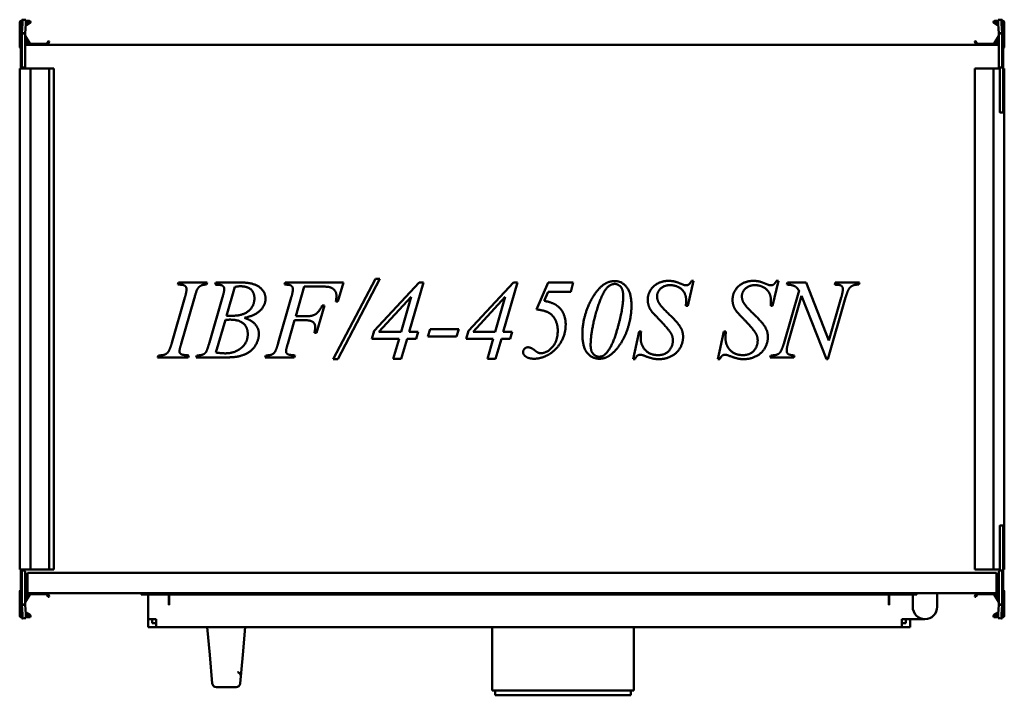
# Model space of a CAD drawing. Header units: millimetres. Extents: x 478 to 1202, y 346 to 842.
import ezdxf

# ---------------------------------------------------------------- set-up
doc = ezdxf.new("R2010")
doc.units = ezdxf.units.MM
doc.header["$LTSCALE"] = 4
doc.layers.add('Widoczne (ISO)', color=7, linetype='Continuous', lineweight=50)

msp = doc.modelspace()

# ---------------------------------------------------------------- linework, layer by layer
at = {"layer": 'Widoczne (ISO)'}
for p, q in [((478.2, 822.46), (478.2, 840.26)), ((479, 828.66), (479, 840.66)), ((479, 840.66), (479.3, 840.66)), ((479.8, 840.66), (479.3, 840.66)), ((479.4, 841.46), (479.8, 841.46)), ((479.8, 832.08), (479.8, 842.16)), ((479.81, 842.24), (480.24, 842.23)), ((480.24, 842.23), (482.73, 842.08)), ((481.42, 842.16), (482.3, 842.16)), ((485.7, 839.59), (482.65, 837.83)), ((482.71, 838.79), (485.3, 840.28)), ((482.8, 841.46), (485.2, 841.46)), ((485.2, 840.66), (482.8, 840.66)), ((1194.3, 839.59), (1197.35, 837.83)), ((1197.29, 838.79), (1194.7, 840.28)), ((1197.2, 841.46), (1194.8, 841.46)), ((1194.8, 840.66), (1197.2, 840.66)), ((1199.76, 842.23), (1197.27, 842.08)), ((1197.7, 842.16), (1198.58, 842.16)), ((1199.76, 842.23), (1200.19, 842.24)), ((1200.2, 842.16), (1200.2, 832.08)), ((1200.6, 841.46), (1200.2, 841.46)), ((1200.7, 840.66), (1200.2, 840.66)), ((1201, 840.66), (1200.7, 840.66)), ((1201, 840.66), (1201, 828.66)), ((1201.8, 822.46), (1201.8, 840.26)), ((480.24, 839.23), (479.81, 832.32)), ((479.81, 832.32), (481.2, 832.23)), ((481.2, 832.23), (482.3, 832.16)), ((482.3, 832.16), (482.73, 839.08)), ((1197.27, 839.08), (1197.7, 832.16)), ((1197.7, 832.16), (1198.8, 832.23)), ((1198.8, 832.23), (1200.19, 832.32)), ((1200.19, 832.32), (1199.76, 839.23)), ((479, 828.16), (479, 828.66)), ((479, 825.1), (479, 828.16)), ((479, 828.16), (479.3, 828.16)), ((479.06, 825.08), (479, 825.1)), ((479.06, 825.04), (479.06, 825.05)), ((479.72, 827.92), (479.8, 828.15)), ((479.8, 832.08), (479.8, 807.86)), ((481.2, 832.08), (479.8, 832.08)), ((482.3, 832.08), (481.2, 832.08)), ((482.3, 807.87), (482.3, 832.08)), ((484.9, 824.26), (482.3, 828.76)), ((482.3, 825.66), (483.4, 825.66)), ((482.33, 830.32), (485.59, 824.66)), ((498.24, 824.66), (499.18, 826.28)), ((499.87, 825.88), (498.93, 824.26)), ((499.45, 826.36), (499.8, 826.16)), ((1180.13, 825.88), (1181.07, 824.26)), ((1180.55, 826.36), (1180.2, 826.16)), ((1181.76, 824.66), (1180.82, 826.28)), ((1197.67, 830.32), (1194.41, 824.66)), ((1195.1, 824.26), (1197.7, 828.76)), ((1197.7, 825.66), (1196.6, 825.66)), ((1198.8, 832.08), (1197.7, 832.08)), ((1197.7, 832.08), (1197.7, 807.87)), ((1200.2, 832.08), (1198.8, 832.08)), ((1200.2, 807.86), (1200.2, 832.08)), ((1200.28, 827.92), (1200.2, 828.15)), ((1201, 828.16), (1200.7, 828.16)), ((1201, 825.1), (1200.94, 825.08)), ((1200.94, 825.05), (1200.94, 825.04)), ((1201, 828.66), (1201, 828.16)), ((1201, 828.16), (1201, 825.1)), ((479, 823.86), (479, 823.76)), ((479, 823.76), (479.07, 823.76)), ((479, 820.76), (479, 823.76)), ((479, 807.66), (479, 820.76)), ((479.06, 807.86), (479.06, 820.66)), ((483.4, 824.06), (482.3, 824.06)), ((482.3, 823.76), (1197.7, 823.76)), ((485.77, 824.56), (498.06, 824.56)), ((1194.23, 824.56), (1181.94, 824.56)), ((1196.6, 824.06), (1197.7, 824.06)), ((1200.29, 824.06), (1200.29, 824.06)), ((1200.29, 823.76), (1200.29, 823.76)), ((1200.93, 823.76), (1201, 823.76)), ((1200.94, 820.66), (1200.94, 807.86)), ((1201, 823.86), (1201, 823.76)), ((1201, 823.76), (1201, 820.76)), ((1201, 820.76), (1201, 807.66)), ((478.2, 806.26), (478.2, 438.26)), ((478.2, 806.26), (479.4, 806.26)), ((479, 807.16), (479, 807.66)), ((479, 807.66), (479.3, 807.66)), ((479, 807.16), (479, 806.26)), ((479, 807.16), (479.3, 807.16)), ((479.8, 807.66), (479.3, 807.66)), ((485.2, 806.26), (479.4, 806.26)), ((479.8, 807.16), (479.8, 807.86)), ((479.8, 807.16), (481.5, 807.16)), ((481.5, 807.17), (481.5, 807.16)), ((481.5, 807.17), (481.6, 807.17)), ((481.5, 806.26), (481.5, 807.16)), ((485.2, 806.26), (486.2, 806.26)), ((497.78, 806.26), (486.2, 806.26)), ((486.2, 806.26), (486.2, 438.26)), ((497.95, 806.26), (497.78, 806.26)), ((499.18, 806.26), (497.95, 806.26)), ((499.18, 806.26), (499.45, 806.26)), ((499.8, 806.26), (499.45, 806.26)), ((499.8, 806.26), (499.9, 806.26)), ((503, 806.26), (499.9, 806.26)), ((499.9, 806.26), (499.9, 438.26)), ((503, 806.26), (503.2, 806.26)), ((503.2, 806.26), (503.2, 438.26)), ((1180.1, 806.26), (1180.2, 806.26)), ((1180.1, 438.26), (1180.1, 806.26)), ((1180.55, 806.26), (1180.2, 806.26)), ((1180.55, 806.26), (1180.82, 806.26)), ((1182.05, 806.26), (1180.82, 806.26)), ((1182.22, 806.26), (1182.05, 806.26)), ((1193.8, 806.26), (1182.22, 806.26)), ((1193.8, 806.26), (1194.8, 806.26)), ((1193.8, 438.26), (1193.8, 806.26)), ((1198.5, 806.26), (1194.8, 806.26)), ((1198.4, 807.17), (1198.5, 807.17)), ((1198.5, 807.16), (1198.5, 807.17)), ((1198.5, 807.16), (1200.2, 807.16)), ((1198.5, 807.16), (1198.5, 775.99)), ((1200.2, 807.86), (1200.2, 807.16)), ((1200.7, 807.66), (1200.2, 807.66)), ((1201, 807.66), (1200.7, 807.66)), ((1201, 807.16), (1200.7, 807.16)), ((1201, 807.66), (1201, 807.16)), ((1201, 775.99), (1201, 807.16)), ((1201, 806.26), (1201.8, 806.26)), ((1201.8, 438.26), (1201.8, 806.26)), ((1198.5, 774.78), (1198.5, 775.99)), ((1198.5, 774.78), (1198.5, 774.38)), ((1201, 775.99), (1201, 774.57)), ((1201, 773.89), (1201, 774.57)), ((1200.6, 773.96), (1198.8, 773.96)), ((708.52, 592.78), (739.57, 651.73)), ((742.99, 651.73), (712.07, 592.78)), ((739.57, 651.73), (742.99, 651.73)), ((594.48, 647.56), (594.97, 649.04)), ((594.97, 649.04), (616, 649.04)), ((616, 649.04), (615.55, 647.56)), ((621.89, 647.56), (622.43, 649.04)), ((622.43, 649.04), (642.2, 649.04)), ((636.31, 645.85), (630.2, 624.68)), ((672.75, 647.56), (673.25, 649.04)), ((673.25, 649.04), (716.12, 649.04)), ((687.36, 646.16), (681.07, 624.28)), ((698.46, 646.16), (687.36, 646.16)), ((716.12, 649.04), (712.07, 635.15)), ((738.72, 613.54), (771.79, 649.04)), ((774.84, 649.04), (764.37, 612.87)), ((771.79, 649.04), (774.84, 649.04)), ((807.96, 613.54), (841.03, 649.04)), ((844.09, 649.04), (833.62, 612.87)), ((841.03, 649.04), (844.09, 649.04)), ((857.93, 629.31), (866.65, 649.04)), ((866.65, 649.04), (885.02, 649.04)), ((885.02, 649.04), (883.14, 642.34)), ((973.41, 650.3), (969.19, 632.05)), ((971.93, 650.3), (973.41, 650.3)), ((1035.74, 650.3), (1031.51, 632.05)), ((1034.25, 650.3), (1035.74, 650.3)), ((1041.94, 647.56), (1042.39, 649.04)), ((1042.39, 649.04), (1056.14, 649.04)), ((1056.14, 649.04), (1072.85, 606.39)), ((1077.17, 647.56), (1077.57, 649.04)), ((1077.57, 649.04), (1095.27, 649.04)), ((1095.27, 649.04), (1094.78, 647.56)), ((590.03, 604.82), (599.6, 638.03)), ((606.43, 637.18), (596.9, 604.01)), ((617.66, 605.05), (627.28, 638.34)), ((668.26, 604.82), (677.79, 637.98)), ((765.86, 638.57), (742.18, 612.87)), ((758.44, 612.87), (765.86, 638.57)), ((835.1, 638.57), (811.42, 612.87)), ((827.69, 612.87), (835.1, 638.57)), ((866.56, 642.34), (863.55, 635.6)), ((883.14, 642.34), (866.56, 642.34)), ((1039.69, 604.06), (1050.92, 643.15)), ((1052.86, 639.2), (1042.97, 604.91)), ((1071.05, 592.78), (1052.86, 639.2)), ((1085.21, 638.16), (1072.18, 592.78)), ((1072.85, 606.39), (1082.02, 638.21)), ((702.1, 632.19), (696.39, 612.19)), ((700.57, 632.19), (702.1, 632.19)), ((712.07, 635.15), (710.54, 635.15)), ((969.19, 632.05), (967.79, 632.05)), ((1031.51, 632.05), (1030.12, 632.05)), ((681.07, 624.28), (688.35, 624.28)), ((629.35, 621.63), (622.43, 597.63)), ((680.26, 621.4), (675.22, 604.01)), ((687.63, 621.4), (680.26, 621.4)), ((696.39, 612.19), (694.77, 612.19)), ((737.01, 607.83), (738.72, 613.54)), ((756.96, 607.83), (737.01, 607.83)), ((742.18, 612.87), (758.44, 612.87)), ((752.69, 593.09), (756.96, 607.83)), ((762.94, 607.83), (758.67, 593.09)), ((769.45, 607.83), (762.94, 607.83)), ((764.37, 612.87), (770.94, 612.87)), ((770.94, 612.87), (769.45, 607.83)), ((778.17, 609.36), (779.83, 614.75)), ((799.2, 609.36), (778.17, 609.36)), ((779.83, 614.75), (800.86, 614.75)), ((800.86, 614.75), (799.2, 609.36)), ((806.25, 607.83), (807.96, 613.54)), ((826.21, 607.83), (806.25, 607.83)), ((811.42, 612.87), (827.69, 612.87)), ((821.94, 593.09), (826.21, 607.83)), ((832.18, 607.83), (827.91, 593.09)), ((838.7, 607.83), (832.18, 607.83)), ((833.62, 612.87), (840.18, 612.87)), ((840.18, 612.87), (838.7, 607.83)), ((928.93, 592.78), (933.46, 613.18)), ((933.46, 613.18), (934.86, 613.18)), ((991.25, 592.78), (995.79, 613.18)), ((995.79, 613.18), (997.18, 613.18)), ((579.56, 594.04), (580.14, 595.52)), ((601.94, 594.04), (579.56, 594.04)), ((602.39, 595.52), (601.94, 594.04)), ((607.96, 594.04), (608.45, 595.52)), ((628.09, 594.04), (607.96, 594.04)), ((658.51, 594.04), (659.05, 595.52)), ((680.03, 594.04), (658.51, 594.04)), ((680.53, 595.52), (680.03, 594.04)), ((1029.67, 594.04), (1030.25, 595.52)), ((1047.19, 594.04), (1029.67, 594.04)), ((1047.6, 595.52), (1047.19, 594.04)), ((712.07, 592.78), (708.52, 592.78)), ((758.67, 593.09), (752.69, 593.09)), ((827.91, 593.09), (821.94, 593.09)), ((930.41, 592.78), (928.93, 592.78)), ((992.73, 592.78), (991.25, 592.78)), ((1072.18, 592.78), (1071.05, 592.78)), ((1198.8, 470.56), (1200.6, 470.56)), ((1201, 469.94), (1201, 470.63)), ((1198.5, 470.13), (1198.5, 469.73)), ((1198.5, 468.53), (1198.5, 469.73)), ((1198.5, 468.53), (1198.5, 437.36)), ((1201, 469.94), (1201, 468.53)), ((1201, 437.36), (1201, 468.53)), ((479.4, 438.26), (478.2, 438.26)), ((479, 438.26), (479, 437.36)), ((479, 436.86), (479, 437.36)), ((479, 437.36), (479.3, 437.36)), ((479, 423.76), (479, 436.86)), ((479, 436.86), (479.3, 436.86)), ((479.06, 423.86), (479.06, 436.66)), ((479.3, 436.86), (479.8, 436.86)), ((479.4, 438.26), (485.2, 438.26)), ((479.8, 436.66), (479.8, 437.36)), ((481.5, 437.36), (479.8, 437.36)), ((479.8, 436.66), (479.8, 412.43)), ((481.5, 437.36), (481.5, 438.26)), ((481.5, 437.36), (481.5, 437.35)), ((481.6, 437.35), (481.5, 437.35)), ((482.3, 412.43), (482.3, 436.65)), ((484, 435.76), (484, 420.76)), ((484, 435.76), (1196, 435.76)), ((486.2, 438.26), (485.2, 438.26)), ((486.2, 438.26), (497.78, 438.26)), ((497.78, 438.26), (497.95, 438.26)), ((497.95, 438.26), (499.18, 438.26)), ((499.45, 438.26), (499.18, 438.26)), ((499.45, 438.26), (499.8, 438.26)), ((499.9, 438.26), (499.8, 438.26)), ((499.9, 438.26), (503, 438.26)), ((503.2, 438.26), (503, 438.26)), ((1180.2, 438.26), (1180.1, 438.26)), ((1180.2, 438.26), (1180.55, 438.26)), ((1180.82, 438.26), (1180.55, 438.26)), ((1180.82, 438.26), (1182.05, 438.26)), ((1182.05, 438.26), (1182.22, 438.26)), ((1182.22, 438.26), (1193.8, 438.26)), ((1194.8, 438.26), (1193.8, 438.26)), ((1194.8, 438.26), (1198.5, 438.26)), ((1196, 420.76), (1196, 435.76)), ((1197.7, 436.65), (1197.7, 412.43)), ((1198.5, 437.35), (1198.4, 437.35)), ((1200.2, 437.36), (1198.5, 437.36)), ((1198.5, 437.35), (1198.5, 437.36)), ((1200.2, 437.36), (1200.2, 436.66)), ((1200.2, 436.86), (1200.7, 436.86)), ((1200.2, 412.43), (1200.2, 436.66)), ((1201, 437.36), (1200.7, 437.36)), ((1201, 436.86), (1200.7, 436.86)), ((1200.94, 436.66), (1200.94, 423.86)), ((1201.8, 438.26), (1201, 438.26)), ((1201, 437.36), (1201, 436.86)), ((1201, 436.86), (1201, 423.76)), ((478.2, 422.06), (478.2, 404.26)), ((479.06, 423.76), (479, 423.76)), ((479, 422.26), (479.07, 422.26)), ((479, 422.26), (479, 420.76)), ((479.07, 420.76), (479, 420.76)), ((479, 420.66), (479, 420.76)), ((479.71, 420.76), (479.71, 420.76)), ((479.71, 420.46), (479.71, 420.46)), ((484, 423.76), (482.3, 423.76)), ((484, 423.06), (482.3, 423.06)), ((482.3, 422.26), (484, 422.26)), ((484, 420.76), (482.3, 420.76)), ((483.4, 420.46), (482.3, 420.46)), ((484.9, 420.26), (482.3, 415.75)), ((482.33, 414.2), (485.59, 419.86)), ((1196, 420.76), (484, 420.76)), ((485.77, 419.96), (498.06, 419.96)), ((498.24, 419.86), (499.18, 418.23)), ((499.87, 418.63), (498.93, 420.26)), ((567.5, 420.76), (567.5, 419.76)), ((567.5, 419.76), (1137.5, 419.76)), ((572.5, 419.76), (572.5, 401.76)), ((587.7, 412.26), (587.7, 419.76)), ((588, 413.76), (588, 419.76)), ((1117, 413.76), (1117, 419.76)), ((1117.3, 419.76), (1117.3, 412.26)), ((1134.5, 419.26), (1134.5, 419.76)), ((1137.5, 420.76), (1137.5, 419.76)), ((1152.5, 420.76), (1152.5, 419.26)), ((1180.13, 418.63), (1181.07, 420.26)), ((1181.76, 419.86), (1180.82, 418.23)), ((1194.23, 419.96), (1181.94, 419.96)), ((1197.67, 414.2), (1194.41, 419.86)), ((1195.1, 420.26), (1197.7, 415.75)), ((1197.7, 423.76), (1196, 423.76)), ((1196, 423.06), (1197.7, 423.06)), ((1196, 422.26), (1197.7, 422.26)), ((1197.7, 420.76), (1196, 420.76)), ((1196.6, 420.46), (1197.7, 420.46)), ((1200.28, 422.26), (1200.28, 422.26)), ((1200.93, 422.26), (1201, 422.26)), ((1201, 420.76), (1200.93, 420.76)), ((1201, 423.76), (1200.94, 423.76)), ((1201, 420.76), (1201, 422.26)), ((1201, 420.66), (1201, 420.76)), ((1201.8, 422.06), (1201.8, 404.26)), ((479, 419.42), (479.06, 419.44)), ((479, 416.36), (479, 419.42)), ((479, 415.86), (479, 416.36)), ((479, 416.36), (479.3, 416.36)), ((479, 403.86), (479, 415.86)), ((479.06, 419.47), (479.06, 419.47)), ((479.72, 416.59), (479.8, 416.37)), ((482.3, 418.86), (483.4, 418.86)), ((499.45, 418.16), (499.8, 418.36)), ((588, 413.76), (588, 412.26)), ((1117, 412.26), (1117, 413.76)), ((1134.5, 410.76), (1134.5, 419.26)), ((1152.5, 419.26), (1152.5, 410.76)), ((1180.55, 418.16), (1180.2, 418.36)), ((1197.7, 418.86), (1196.6, 418.86)), ((1200.28, 416.59), (1200.2, 416.37)), ((1201, 416.36), (1200.7, 416.36)), ((1200.94, 419.47), (1200.94, 419.47)), ((1200.94, 419.44), (1201, 419.42)), ((1201, 419.42), (1201, 416.36)), ((1201, 416.36), (1201, 415.86)), ((1201, 415.86), (1201, 403.86)), ((479.8, 402.36), (479.8, 412.43)), ((479.8, 412.43), (481.2, 412.43)), ((481.2, 412.28), (479.81, 412.2)), ((479.81, 412.2), (480.24, 405.28)), ((481.2, 412.43), (482.3, 412.43)), ((482.3, 412.35), (481.2, 412.28)), ((482.73, 405.44), (482.3, 412.35)), ((485.7, 404.92), (482.65, 406.68)), ((482.71, 405.73), (485.3, 404.23)), ((588, 412.26), (587.7, 412.26)), ((1117.3, 412.26), (1117, 412.26)), ((1194.3, 404.92), (1197.35, 406.68)), ((1197.29, 405.73), (1194.7, 404.23)), ((1197.7, 412.35), (1197.27, 405.44)), ((1197.7, 412.43), (1198.8, 412.43)), ((1198.8, 412.28), (1197.7, 412.35)), ((1198.8, 412.43), (1200.2, 412.43)), ((1200.19, 412.2), (1198.8, 412.28)), ((1199.76, 405.28), (1200.19, 412.2)), ((1200.2, 412.43), (1200.2, 402.36)), ((479, 403.86), (479.3, 403.86)), ((479.3, 403.86), (479.8, 403.86)), ((479.4, 403.06), (479.8, 403.06)), ((480.24, 402.28), (479.81, 402.27)), ((480.24, 402.28), (482.73, 402.44)), ((482.3, 402.36), (481.42, 402.36)), ((485.2, 403.86), (482.8, 403.86)), ((482.8, 403.06), (485.2, 403.06)), ((578.5, 401.76), (572.5, 401.76)), ((572.5, 395.76), (572.5, 401.76)), ((575.5, 401.76), (575.5, 398.76)), ((578.5, 398.76), (575.5, 398.76)), ((578.5, 395.76), (578.5, 401.76)), ((1126.5, 395.76), (1126.5, 401.76)), ((1143.5, 401.76), (1126.5, 401.76)), ((1126.5, 398.76), (1129.5, 398.76)), ((1129.5, 398.76), (1129.5, 401.76)), ((1132.5, 395.76), (1132.5, 401.76)), ((1194.8, 403.86), (1197.2, 403.86)), ((1197.2, 403.06), (1194.8, 403.06)), ((1199.76, 402.28), (1197.27, 402.44)), ((1198.58, 402.36), (1197.7, 402.36)), ((1200.19, 402.27), (1199.76, 402.28)), ((1200.2, 403.86), (1200.7, 403.86)), ((1200.6, 403.06), (1200.2, 403.06)), ((1201, 403.86), (1200.7, 403.86)), ((578.5, 395.76), (572.5, 395.76)), ((578.5, 395.76), (1126.5, 395.76)), ((616, 395.76), (617.84, 375.55)), ((642.16, 375.55), (644, 395.76)), ((825.5, 349.26), (825.5, 395.76)), ((929.5, 349.26), (929.5, 395.76)), ((1126.5, 395.76), (1132.5, 395.76)), ((619.75, 354.49), (617.84, 375.55)), ((642.16, 375.55), (640.25, 354.49)), ((622.74, 351.76), (637.26, 351.76)), ((825.5, 349.26), (929.5, 349.26)), ((827.7, 349.26), (827.7, 345.76)), ((927.3, 349.26), (927.3, 345.76)), ((827.7, 345.76), (927.3, 345.76))]:
    msp.add_line(p, q, dxfattribs=at)
for centre, radius, start, end in [((479.4, 840.26), 1.2, 90, 180), ((485.2, 840.46), 1, 300, 90), ((485.2, 840.46), 0.2, 300, 90), ((1194.8, 840.46), 1, 90, 240), ((1194.8, 840.46), 0.2, 90, 240), ((1200.6, 840.26), 1.2, 0, 90), ((491, 823.82), 12, 160, 174.13746), ((479.3, 828.66), 0.5, 270, 0), ((482.5, 830.42), 0.2, 180, 210), ((483.4, 824.86), 0.8, 270, 90), ((499.35, 826.18), 0.2, 60, 150), ((499.7, 825.98), 0.2, 330, 60), ((1180.3, 825.98), 0.2, 120, 210), ((1180.65, 826.18), 0.2, 30, 120), ((1196.6, 824.86), 0.8, 90, 270), ((1197.5, 830.42), 0.2, 330, 0), ((1200.7, 828.66), 0.5, 180, 270), ((1189, 823.82), 12, 5.86254, 20), ((479.2, 822.46), 1, 180, 258.46304), ((479.2, 823.86), 0.2, 128.82923, 180), ((485.77, 824.76), 1, 210, 270), ((485.77, 824.76), 0.2, 210, 270), ((498.06, 824.76), 0.2, 270, 330), ((498.06, 824.76), 1, 270, 330), ((1181.94, 824.76), 1, 210, 270), ((1181.94, 824.76), 0.2, 210, 270), ((1194.23, 824.76), 0.2, 270, 330), ((1194.23, 824.76), 1, 270, 330), ((1200.8, 823.86), 0.2, 0, 51.14452), ((1200.8, 822.46), 1, 281.53696, 0), ((479.3, 807.66), 0.5, 270, 0), ((481.6, 807.87), 0.7, 359.18146, 0), ((1198.4, 807.87), 0.7, 180, 180.81854), ((1200.7, 807.66), 0.5, 180, 270), ((1200.6, 772.76), 1.2, 70.52878, 90), ((1200.6, 471.76), 1.2, 270, 289.47122), ((479.3, 436.86), 0.5, 0, 90), ((481.6, 436.65), 0.7, 0, 0.81854), ((1198.4, 436.65), 0.7, 179.18146, 180), ((1200.7, 436.86), 0.5, 90, 180), ((479.2, 422.06), 1, 97.86944, 180), ((479.2, 420.66), 0.2, 180, 231.14452), ((483.4, 419.66), 0.8, 270, 90), ((485.77, 419.76), 1, 90, 150), ((485.77, 419.76), 0.2, 90, 150), ((498.06, 419.76), 1, 30, 90), ((498.06, 419.76), 0.2, 30, 90), ((1181.94, 419.76), 1, 90, 150), ((1181.94, 419.76), 0.2, 90, 150), ((1194.23, 419.76), 1, 30, 90), ((1194.23, 419.76), 0.2, 30, 90), ((1196.6, 419.66), 0.8, 90, 270), ((1200.8, 420.66), 0.2, 308.82923, 0), ((1200.8, 422.06), 1, 0, 82.13121), ((491, 420.69), 12, 185.86254, 200), ((479.3, 415.86), 0.5, 0, 90), ((482.5, 414.1), 0.2, 150, 180), ((499.35, 418.33), 0.2, 210, 300), ((499.7, 418.53), 0.2, 300, 30), ((1180.3, 418.53), 0.2, 150, 240), ((1180.65, 418.33), 0.2, 240, 330), ((1197.5, 414.1), 0.2, 0, 30), ((1200.7, 415.86), 0.5, 90, 180), ((1189, 420.69), 12, 340, 354.13746), ((1143.5, 410.76), 9, 180, 0), ((479.4, 404.26), 1.2, 180, 270), ((485.2, 404.06), 1, 270, 60), ((485.2, 404.06), 0.2, 270, 60), ((1194.8, 404.06), 1, 120, 270), ((1194.8, 404.06), 0.2, 120, 270), ((1200.6, 404.26), 1.2, 270, 0), ((622.74, 354.76), 3, 185.19443, 270), ((637.26, 354.76), 3, 270, 354.80557)]:
    msp.add_arc(centre, radius, start, end, dxfattribs=at)
for centre, major_axis, ratio, start_param, end_param in [((480.05, 839.24), (0.19, 2.99), 0.061628, 4.714295, 6.285092), ((482.54, 839.08), (0.19, 2.99), 0.061628, 4.714295, 6.283185), ((1197.46, 839.08), (-0.19, 2.99), 0.061628, 0, 1.56889), ((1199.95, 839.24), (-0.19, 2.99), 0.061628, 6.281279, 7.852075), ((1198.8, 774.38), (0, -0.424), 0.707107, 4.712389, 6.283185), ((1198.8, 470.13), (0, 0.424), 0.707107, 0, 1.570796), ((480.05, 405.28), (0.19, -2.99), 0.061628, 6.281279, 7.852075), ((482.54, 405.43), (0.19, -2.99), 0.061628, 0, 1.56889), ((1197.46, 405.43), (-0.19, -2.99), 0.061628, 4.714295, 6.283185), ((1199.95, 405.28), (-0.19, -2.99), 0.061628, 4.714295, 6.285092)]:
    msp.add_ellipse(centre, major_axis=major_axis, ratio=ratio, start_param=start_param, end_param=end_param, dxfattribs=at)
for points, knots in [([(479.81, 842.24), (479.81, 842.23), (479.8, 842.21), (479.8, 842.19), (479.8, 842.17), (479.8, 842.16)], [0, 0, 0, 0, 0.01249515, 0.01249515, 0.0249903, 0.0249903, 0.0249903, 0.0249903]), ([(482.3, 842.16), (482.3, 842.15), (482.3, 842.15), (482.3, 842.15), (482.3, 842.14), (482.3, 842.14), (482.3, 842.14), (482.3, 842.13), (482.3, 842.13), (482.3, 842.13), (482.3, 842.12), (482.3, 842.12), (482.3, 842.12), (482.3, 842.11), (482.3, 842.11), (482.3, 842.11), (482.3, 842.11), (482.3, 842.1), (482.3, 842.1)], [0, 0, 0, 0, 0.001501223, 0.001501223, 0.001501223, 0.00300249, 0.00300249, 0.00300249, 0.004503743, 0.004503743, 0.004503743, 0.006004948, 0.006004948, 0.006004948, 0.007506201, 0.007506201, 0.007506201, 0.00845921, 0.00845921, 0.00845921, 0.00845921]), ([(1197.7, 842.1), (1197.7, 842.1), (1197.7, 842.11), (1197.7, 842.11), (1197.7, 842.11), (1197.7, 842.11), (1197.7, 842.12), (1197.7, 842.12), (1197.7, 842.12), (1197.7, 842.13), (1197.7, 842.13), (1197.7, 842.13), (1197.7, 842.14), (1197.7, 842.14), (1197.7, 842.14), (1197.7, 842.15), (1197.7, 842.15), (1197.7, 842.15), (1197.7, 842.16)], [0.002049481, 0.002049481, 0.002049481, 0.002049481, 0.00300249, 0.00300249, 0.00300249, 0.004503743, 0.004503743, 0.004503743, 0.006004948, 0.006004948, 0.006004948, 0.007506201, 0.007506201, 0.007506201, 0.009007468, 0.009007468, 0.009007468, 0.010508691, 0.010508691, 0.010508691, 0.010508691]), ([(1200.2, 842.16), (1200.2, 842.17), (1200.2, 842.19), (1200.2, 842.21), (1200.19, 842.23), (1200.19, 842.24)], [0, 0, 0, 0, 0.01249515, 0.01249515, 0.0249903, 0.0249903, 0.0249903, 0.0249903]), ([(479.8, 832.08), (479.8, 832.12), (479.8, 832.16), (479.8, 832.24), (479.81, 832.28), (479.81, 832.32)], [0, 0, 0, 0, 0.01249515, 0.01249515, 0.0249903, 0.0249903, 0.0249903, 0.0249903]), ([(482.3, 832.16), (482.3, 832.16), (482.3, 832.16), (482.3, 832.15), (482.3, 832.15), (482.3, 832.14), (482.3, 832.14), (482.3, 832.14), (482.3, 832.13), (482.3, 832.13), (482.3, 832.12), (482.3, 832.12), (482.3, 832.12), (482.3, 832.11), (482.3, 832.11), (482.3, 832.11), (482.3, 832.1), (482.3, 832.1), (482.3, 832.09), (482.3, 832.09), (482.3, 832.09), (482.3, 832.08)], [0, 0, 0, 0, 0.00150122, 0.00150122, 0.00150122, 0.00300249, 0.00300249, 0.00300249, 0.00450374, 0.00450374, 0.00450374, 0.00600495, 0.00600495, 0.00600495, 0.0075062, 0.0075062, 0.0075062, 0.00900747, 0.00900747, 0.00900747, 0.01050869, 0.01050869, 0.01050869, 0.01050869]), ([(1197.7, 832.08), (1197.7, 832.09), (1197.7, 832.09), (1197.7, 832.09), (1197.7, 832.1), (1197.7, 832.1), (1197.7, 832.11), (1197.7, 832.11), (1197.7, 832.11), (1197.7, 832.12), (1197.7, 832.12), (1197.7, 832.12), (1197.7, 832.13), (1197.7, 832.13), (1197.7, 832.14), (1197.7, 832.14), (1197.7, 832.14), (1197.7, 832.15), (1197.7, 832.15), (1197.7, 832.16), (1197.7, 832.16), (1197.7, 832.16)], [0, 0, 0, 0, 0.00150122, 0.00150122, 0.00150122, 0.00300249, 0.00300249, 0.00300249, 0.00450374, 0.00450374, 0.00450374, 0.00600495, 0.00600495, 0.00600495, 0.0075062, 0.0075062, 0.0075062, 0.00900747, 0.00900747, 0.00900747, 0.01050869, 0.01050869, 0.01050869, 0.01050869]), ([(1200.19, 832.32), (1200.19, 832.28), (1200.2, 832.24), (1200.2, 832.16), (1200.2, 832.12), (1200.2, 832.08)], [0, 0, 0, 0, 0.01249515, 0.01249515, 0.0249903, 0.0249903, 0.0249903, 0.0249903]), ([(479.06, 825.04), (479.06, 825.04), (479.06, 825.04), (479.06, 825.04), (479.06, 825.04), (479.06, 825.04)], [0.00000127, 0.00000127, 0.00000127, 0.00000127, 0.0077936, 0.0077936, 0.01558592, 0.01558592, 0.01558592, 0.01558592]), ([(479.06, 825.04), (479.07, 825.02), (479.07, 824.92), (479.07, 824.54), (479.07, 824.26), (479.07, 823.55), (479.07, 823.13), (479.07, 822.24), (479.07, 821.78), (479.06, 821.31)], [0.0000002, 0.0000002, 0.0000002, 0.0000002, 0.138614, 0.138614, 0.2902546, 0.2902546, 0.4411619, 0.4411619, 0.5810662, 0.5810662, 0.5810662, 0.5810662]), ([(1200.94, 821.31), (1200.93, 821.77), (1200.93, 822.23), (1200.93, 823.12), (1200.93, 823.54), (1200.93, 824.26), (1200.93, 824.54), (1200.93, 824.92), (1200.93, 825.02), (1200.94, 825.04)], [0.0000002, 0.0000002, 0.0000002, 0.0000002, 0.138614, 0.138614, 0.2902546, 0.2902546, 0.4411619, 0.4411619, 0.5810662, 0.5810662, 0.5810662, 0.5810662]), ([(1200.94, 825.04), (1200.94, 825.04), (1200.94, 825.04), (1200.94, 825.04), (1200.94, 825.04), (1200.94, 825.04)], [-0.01558465, -0.01558465, -0.01558465, -0.01558465, -0.00779233, -0.00779233, 0, 0, 0, 0]), ([(479.06, 821.16), (479.06, 821.18), (479.06, 821.21), (479.06, 821.26), (479.06, 821.29), (479.06, 821.31)], [-0.01558465, -0.01558465, -0.01558465, -0.01558465, -0.00779233, -0.00779233, 0, 0, 0, 0]), ([(479.06, 820.66), (479.06, 820.74), (479.06, 820.82), (479.06, 820.99), (479.06, 821.07), (479.06, 821.16)], [0, 0, 0, 0, 0.02497584, 0.02497584, 0.04995141, 0.04995141, 0.04995141, 0.04995141]), ([(1200.94, 821.16), (1200.94, 821.18), (1200.94, 821.21), (1200.94, 821.26), (1200.94, 821.29), (1200.94, 821.31)], [0.00000127, 0.00000127, 0.00000127, 0.00000127, 0.0077936, 0.0077936, 0.01558592, 0.01558592, 0.01558592, 0.01558592]), ([(1200.94, 821.16), (1200.94, 821.07), (1200.94, 820.99), (1200.94, 820.82), (1200.94, 820.74), (1200.94, 820.66)], [0.00000127, 0.00000127, 0.00000127, 0.00000127, 0.02497637, 0.02497637, 0.04995171, 0.04995171, 0.04995171, 0.04995171]), ([(481.6, 807.17), (481.62, 807.17), (481.63, 807.17), (481.66, 807.17), (481.67, 807.17), (481.71, 807.17), (481.73, 807.18), (481.8, 807.19), (481.85, 807.21), (481.98, 807.27), (482.08, 807.34), (482.2, 807.49), (482.24, 807.57), (482.28, 807.69), (482.29, 807.74), (482.3, 807.81), (482.3, 807.83), (482.3, 807.86)], [0.5164602, 0.5164602, 0.5164602, 0.5164602, 0.521665, 0.521665, 0.5268699, 0.5268699, 0.5372796, 0.5372796, 0.558099, 0.558099, 0.5997379, 0.5997379, 0.6260553, 0.6260553, 0.6392139, 0.6392139, 0.6464865, 0.6464865, 0.6464865, 0.6464865]), ([(1197.7, 807.86), (1197.7, 807.83), (1197.7, 807.81), (1197.71, 807.74), (1197.72, 807.69), (1197.76, 807.57), (1197.8, 807.49), (1197.92, 807.34), (1198.02, 807.27), (1198.15, 807.21), (1198.2, 807.19), (1198.27, 807.18), (1198.29, 807.17), (1198.33, 807.17), (1198.34, 807.17), (1198.37, 807.17), (1198.38, 807.17), (1198.4, 807.17)], [0.902894, 0.902894, 0.902894, 0.902894, 0.9101665, 0.9101665, 0.9233252, 0.9233252, 0.9496425, 0.9496425, 0.9912814, 0.9912814, 1.0121009, 1.0121009, 1.0225106, 1.0225106, 1.0277154, 1.0277154, 1.0329203, 1.0329203, 1.0329203, 1.0329203]), ([(482.3, 436.66), (482.3, 436.68), (482.3, 436.71), (482.29, 436.78), (482.28, 436.82), (482.24, 436.94), (482.2, 437.02), (482.08, 437.17), (481.98, 437.24), (481.85, 437.3), (481.8, 437.32), (481.73, 437.33), (481.71, 437.34), (481.67, 437.34), (481.66, 437.34), (481.63, 437.35), (481.62, 437.35), (481.6, 437.35)], [0.902894, 0.902894, 0.902894, 0.902894, 0.9101665, 0.9101665, 0.9233252, 0.9233252, 0.9496425, 0.9496425, 0.9912814, 0.9912814, 1.0121009, 1.0121009, 1.0225106, 1.0225106, 1.0277154, 1.0277154, 1.0329203, 1.0329203, 1.0329203, 1.0329203]), ([(1198.4, 437.35), (1198.38, 437.35), (1198.37, 437.35), (1198.34, 437.34), (1198.33, 437.34), (1198.29, 437.34), (1198.27, 437.33), (1198.2, 437.32), (1198.15, 437.3), (1198.02, 437.24), (1197.92, 437.17), (1197.8, 437.02), (1197.76, 436.94), (1197.72, 436.82), (1197.71, 436.78), (1197.7, 436.71), (1197.7, 436.68), (1197.7, 436.66)], [0.5164602, 0.5164602, 0.5164602, 0.5164602, 0.521665, 0.521665, 0.5268699, 0.5268699, 0.5372796, 0.5372796, 0.558099, 0.558099, 0.5997379, 0.5997379, 0.6260553, 0.6260553, 0.6392139, 0.6392139, 0.6464865, 0.6464865, 0.6464865, 0.6464865]), ([(479.06, 423.36), (479.06, 423.44), (479.06, 423.52), (479.06, 423.69), (479.06, 423.77), (479.06, 423.86)], [0.00000127, 0.00000127, 0.00000127, 0.00000127, 0.02497637, 0.02497637, 0.04995171, 0.04995171, 0.04995171, 0.04995171]), ([(479.06, 423.36), (479.06, 423.33), (479.06, 423.3), (479.06, 423.25), (479.06, 423.23), (479.06, 423.2)], [0.00000127, 0.00000127, 0.00000127, 0.00000127, 0.0077936, 0.0077936, 0.01558592, 0.01558592, 0.01558592, 0.01558592]), ([(479.06, 423.2), (479.07, 422.74), (479.07, 422.28), (479.07, 421.39), (479.07, 420.97), (479.07, 420.26), (479.07, 419.97), (479.07, 419.6), (479.07, 419.49), (479.06, 419.47)], [0.0000002, 0.0000002, 0.0000002, 0.0000002, 0.138614, 0.138614, 0.2902546, 0.2902546, 0.4411619, 0.4411619, 0.5810662, 0.5810662, 0.5810662, 0.5810662]), ([(1200.94, 419.47), (1200.93, 419.49), (1200.93, 419.59), (1200.93, 419.97), (1200.93, 420.25), (1200.93, 420.97), (1200.93, 421.39), (1200.93, 422.28), (1200.93, 422.74), (1200.94, 423.2)], [0.0000002, 0.0000002, 0.0000002, 0.0000002, 0.138614, 0.138614, 0.2902546, 0.2902546, 0.4411619, 0.4411619, 0.5810662, 0.5810662, 0.5810662, 0.5810662]), ([(1200.94, 423.86), (1200.94, 423.77), (1200.94, 423.69), (1200.94, 423.52), (1200.94, 423.44), (1200.94, 423.36)], [0, 0, 0, 0, 0.02497584, 0.02497584, 0.04995141, 0.04995141, 0.04995141, 0.04995141]), ([(1200.94, 423.36), (1200.94, 423.33), (1200.94, 423.3), (1200.94, 423.25), (1200.94, 423.23), (1200.94, 423.2)], [-0.01558465, -0.01558465, -0.01558465, -0.01558465, -0.00779233, -0.00779233, 0, 0, 0, 0]), ([(479.06, 419.47), (479.06, 419.47), (479.06, 419.47), (479.06, 419.47), (479.06, 419.47), (479.06, 419.47)], [-0.01558465, -0.01558465, -0.01558465, -0.01558465, -0.00779233, -0.00779233, 0, 0, 0, 0]), ([(1200.94, 419.47), (1200.94, 419.47), (1200.94, 419.47), (1200.94, 419.47), (1200.94, 419.47), (1200.94, 419.47)], [0.00000127, 0.00000127, 0.00000127, 0.00000127, 0.0077936, 0.0077936, 0.01558592, 0.01558592, 0.01558592, 0.01558592]), ([(479.81, 412.2), (479.81, 412.24), (479.8, 412.27), (479.8, 412.35), (479.8, 412.39), (479.8, 412.43)], [0, 0, 0, 0, 0.01249515, 0.01249515, 0.0249903, 0.0249903, 0.0249903, 0.0249903]), ([(482.3, 412.43), (482.3, 412.43), (482.3, 412.42), (482.3, 412.42), (482.3, 412.42), (482.3, 412.41), (482.3, 412.41), (482.3, 412.4), (482.3, 412.4), (482.3, 412.4), (482.3, 412.39), (482.3, 412.39), (482.3, 412.39), (482.3, 412.38), (482.3, 412.38), (482.3, 412.37), (482.3, 412.37), (482.3, 412.37), (482.3, 412.36), (482.3, 412.36), (482.3, 412.35), (482.3, 412.35)], [0, 0, 0, 0, 0.00150122, 0.00150122, 0.00150122, 0.00300249, 0.00300249, 0.00300249, 0.00450374, 0.00450374, 0.00450374, 0.00600495, 0.00600495, 0.00600495, 0.0075062, 0.0075062, 0.0075062, 0.00900747, 0.00900747, 0.00900747, 0.01050869, 0.01050869, 0.01050869, 0.01050869]), ([(1197.7, 412.35), (1197.7, 412.35), (1197.7, 412.36), (1197.7, 412.36), (1197.7, 412.37), (1197.7, 412.37), (1197.7, 412.37), (1197.7, 412.38), (1197.7, 412.38), (1197.7, 412.39), (1197.7, 412.39), (1197.7, 412.39), (1197.7, 412.4), (1197.7, 412.4), (1197.7, 412.4), (1197.7, 412.41), (1197.7, 412.41), (1197.7, 412.42), (1197.7, 412.42), (1197.7, 412.42), (1197.7, 412.43), (1197.7, 412.43)], [0, 0, 0, 0, 0.00150122, 0.00150122, 0.00150122, 0.00300249, 0.00300249, 0.00300249, 0.00450374, 0.00450374, 0.00450374, 0.00600495, 0.00600495, 0.00600495, 0.0075062, 0.0075062, 0.0075062, 0.00900747, 0.00900747, 0.00900747, 0.01050869, 0.01050869, 0.01050869, 0.01050869]), ([(1200.2, 412.43), (1200.2, 412.39), (1200.2, 412.35), (1200.2, 412.27), (1200.19, 412.24), (1200.19, 412.2)], [0, 0, 0, 0, 0.01249515, 0.01249515, 0.0249903, 0.0249903, 0.0249903, 0.0249903]), ([(479.8, 402.36), (479.8, 402.34), (479.8, 402.33), (479.8, 402.3), (479.81, 402.29), (479.81, 402.27)], [0, 0, 0, 0, 0.01249515, 0.01249515, 0.0249903, 0.0249903, 0.0249903, 0.0249903]), ([(482.3, 402.41), (482.3, 402.41), (482.3, 402.41), (482.3, 402.41), (482.3, 402.4), (482.3, 402.4), (482.3, 402.4), (482.3, 402.39), (482.3, 402.39), (482.3, 402.39), (482.3, 402.38), (482.3, 402.38), (482.3, 402.38), (482.3, 402.37), (482.3, 402.37), (482.3, 402.37), (482.3, 402.36), (482.3, 402.36), (482.3, 402.36)], [0.002049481, 0.002049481, 0.002049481, 0.002049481, 0.00300249, 0.00300249, 0.00300249, 0.004503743, 0.004503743, 0.004503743, 0.006004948, 0.006004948, 0.006004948, 0.007506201, 0.007506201, 0.007506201, 0.009007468, 0.009007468, 0.009007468, 0.010508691, 0.010508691, 0.010508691, 0.010508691]), ([(1197.7, 402.36), (1197.7, 402.36), (1197.7, 402.36), (1197.7, 402.37), (1197.7, 402.37), (1197.7, 402.37), (1197.7, 402.38), (1197.7, 402.38), (1197.7, 402.38), (1197.7, 402.39), (1197.7, 402.39), (1197.7, 402.39), (1197.7, 402.4), (1197.7, 402.4), (1197.7, 402.4), (1197.7, 402.41), (1197.7, 402.41), (1197.7, 402.41), (1197.7, 402.41)], [0, 0, 0, 0, 0.001501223, 0.001501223, 0.001501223, 0.00300249, 0.00300249, 0.00300249, 0.004503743, 0.004503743, 0.004503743, 0.006004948, 0.006004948, 0.006004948, 0.007506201, 0.007506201, 0.007506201, 0.00845921, 0.00845921, 0.00845921, 0.00845921]), ([(1200.19, 402.27), (1200.19, 402.29), (1200.2, 402.3), (1200.2, 402.33), (1200.2, 402.34), (1200.2, 402.36)], [0, 0, 0, 0, 0.01249515, 0.01249515, 0.0249903, 0.0249903, 0.0249903, 0.0249903]), ([(640.8, 360.61), (640.77, 360.24), (640.75, 359.96), (640.72, 359.68), (640.71, 359.61), (640.71, 359.54), (640.71, 359.52), (640.7, 359.5), (640.7, 359.5), (640.7, 359.49), (640.7, 359.49), (640.7, 359.49), (640.7, 359.49), (640.7, 359.49), (640.7, 359.49), (640.7, 359.49), (640.7, 359.49), (640.7, 359.49), (640.7, 359.49), (640.7, 359.49), (640.7, 359.49), (640.7, 359.49), (640.7, 359.49), (640.7, 359.49), (640.7, 359.49), (640.7, 359.49), (640.7, 359.49), (640.7, 359.49), (640.7, 359.49), (640.7, 359.49), (640.7, 359.5), (640.72, 359.64), (640.72, 359.77), (640.7, 360.22), (640.63, 360.54), (640.4, 361.14), (640.23, 361.42), (639.82, 361.92), (639.58, 362.13), (639.04, 362.47), (638.74, 362.59), (638.35, 362.69), (638.27, 362.71), (638.18, 362.72)], [0, 0, 0, 0, 0.373311, 0.373311, 0.563866, 0.563866, 0.659633, 0.659633, 0.707574, 0.707574, 0.73155, 0.73155, 0.743538, 0.743538, 0.749531, 0.749531, 0.752528, 0.752528, 0.754026, 0.754026, 0.754775, 0.754775, 0.755149, 0.755149, 0.755456, 0.755456, 0.755494, 0.755494, 0.755518, 0.755518, 0.757379, 0.757379, 0.796743, 0.796743, 0.893017, 0.893017, 0.98889, 0.98889, 1.084658, 1.084658, 1.179044, 1.179044, 1.205123, 1.205123, 1.205123, 1.205123])]:
    msp.add_open_spline(points, degree=3, knots=knots, dxfattribs=at)
for points, degree in [([(479.07, 823.9), (479.07, 823.94), (479.07, 823.98), (479.07, 824.01)], 3), ([(1200.93, 823.9), (1200.93, 823.86), (1200.93, 823.81), (1200.93, 823.76)], 3), ([(479.06, 807.66), (479.06, 807.72), (479.06, 807.79), (479.06, 807.86)], 3), ([(1200.94, 807.86), (1200.94, 807.79), (1200.94, 807.72), (1200.94, 807.66)], 3), ([(600.81, 644.27), (600.81, 645.31), (599.73, 646.79), (597.58, 647.56), (594.48, 647.56)], 2), ([(599.6, 638.03), (600.81, 642.16), (600.81, 644.27)], 2), ([(611.69, 646.93), (609.84, 646.07), (607.96, 642.79), (606.43, 637.18)], 2), ([(615.55, 647.56), (612.95, 647.6), (611.69, 646.93)], 2), ([(623.15, 647.51), (622.47, 647.51), (621.89, 647.56)], 2), ([(628.54, 644.27), (628.54, 645.76), (626.29, 647.51), (623.15, 647.51)], 2), ([(627.28, 638.34), (628.54, 642.57), (628.54, 644.27)], 2), ([(640.09, 646.34), (638.6, 646.34), (636.31, 645.85)], 2), ([(650.69, 637.49), (650.69, 641.67), (645.61, 646.34), (640.09, 646.34)], 2), ([(642.2, 649.04), (647.19, 649.04), (655, 645.94), (658.87, 640.46), (658.87, 637.35)], 2), ([(678.95, 644.27), (678.95, 645.31), (677.92, 646.84), (675.85, 647.56), (672.75, 647.56)], 2), ([(677.79, 637.98), (678.95, 641.98), (678.95, 644.27)], 2), ([(705.74, 645.76), (704.07, 646.16), (698.46, 646.16)], 2), ([(710.99, 639.29), (710.99, 641.98), (708.03, 645.13), (705.74, 645.76)], 2), ([(895.27, 629.81), (899.49, 640.77), (905.96, 646.43)], 2), ([(915.58, 648.05), (913.24, 648.05), (908.39, 644.36), (903.22, 632.68), (900.84, 623.47)], 2), ([(905.96, 646.43), (910.23, 650.16), (915.49, 650.16)], 2), ([(915.49, 650.16), (920.7, 650.16), (927.8, 641.49), (927.8, 632.14)], 2), ([(921.74, 639.29), (921.74, 643.78), (918.05, 648.05), (915.58, 648.05)], 2), ([(939.75, 636.37), (939.75, 642.12), (948.38, 650.3), (955.12, 650.3)], 2), ([(956.16, 647.15), (951.93, 647.15), (946.63, 642.21), (946.63, 638.97)], 2), ([(955.12, 650.3), (957.41, 650.3), (959.44, 649.85)], 2), ([(967.97, 636.01), (967.97, 640.9), (961.46, 647.15), (956.16, 647.15)], 2), ([(959.44, 649.85), (960.69, 649.62), (964.02, 648.23)], 2), ([(964.02, 648.23), (966.4, 647.29), (966.63, 647.2)], 2), ([(966.63, 647.2), (967.21, 647.06), (967.88, 647.06)], 2), ([(967.88, 647.06), (969.1, 647.06), (970.8, 648.27), (971.93, 650.3)], 2), ([(1002.08, 636.37), (1002.08, 642.12), (1010.71, 650.3), (1017.45, 650.3)], 2), ([(1018.48, 647.15), (1014.26, 647.15), (1008.95, 642.21), (1008.95, 638.97)], 2), ([(1017.45, 650.3), (1019.74, 650.3), (1021.76, 649.85)], 2), ([(1030.3, 636.01), (1030.3, 640.9), (1023.78, 647.15), (1018.48, 647.15)], 2), ([(1021.76, 649.85), (1023.02, 649.62), (1026.34, 648.23)], 2), ([(1026.34, 648.23), (1028.73, 647.29), (1028.95, 647.2)], 2), ([(1028.95, 647.2), (1029.53, 647.06), (1030.21, 647.06)], 2), ([(1030.21, 647.06), (1031.42, 647.06), (1033.13, 648.27), (1034.25, 650.3)], 2), ([(1050.92, 643.15), (1049.35, 645.58), (1045.76, 647.42), (1041.94, 647.56)], 2), ([(1078.15, 647.51), (1077.66, 647.51), (1077.17, 647.56)], 2), ([(1083.14, 644.32), (1083.14, 645.8), (1081.03, 647.51), (1078.15, 647.51)], 2), ([(1082.02, 638.21), (1083.14, 642.16), (1083.14, 644.32)], 2), ([(1087.86, 644.81), (1086.56, 642.88), (1085.21, 638.16)], 2), ([(1090.69, 646.97), (1088.8, 646.12), (1087.86, 644.81)], 2), ([(1094.78, 647.56), (1092.04, 647.6), (1090.69, 646.97)], 2), ([(634.02, 624.64), (642.47, 624.64), (650.69, 631.96), (650.69, 637.49)], 2), ([(658.87, 637.35), (658.87, 632.64), (651.63, 624.95), (643.46, 623.16)], 2), ([(710.54, 635.15), (710.99, 637.67), (710.99, 639.29)], 2), ([(916.3, 611.16), (921.74, 628.46), (921.74, 639.29)], 2), ([(946.63, 638.97), (946.63, 636.1), (950, 630.97), (962.13, 619.34), (965.73, 612.78), (965.73, 609.09)], 2), ([(1008.95, 638.97), (1008.95, 636.1), (1012.32, 630.97), (1024.46, 619.34), (1028.05, 612.78), (1028.05, 609.09)], 2), ([(688.35, 624.28), (693.2, 624.28), (698.01, 627.29), (700.57, 632.19)], 2), ([(863.55, 635.6), (870.15, 634.57), (873.79, 631.51)], 2), ([(873.79, 631.51), (879.45, 626.75), (879.45, 618.26)], 2), ([(891.72, 611.16), (891.72, 620.46), (895.27, 629.81)], 2), ([(927.8, 632.14), (927.8, 624.1), (922.54, 607.38), (917.74, 601.27)], 2), ([(941.6, 629.45), (939.75, 632.73), (939.75, 636.37)], 2), ([(967.79, 632.05), (967.97, 634.48), (967.97, 636.01)], 2), ([(1003.92, 629.45), (1002.08, 632.73), (1002.08, 636.37)], 2), ([(1030.12, 632.05), (1030.3, 634.48), (1030.3, 636.01)], 2), ([(630.2, 624.68), (632.85, 624.64), (634.02, 624.64)], 2), ([(643.46, 623.16), (648.85, 621.27), (653.97, 615.11), (653.97, 611.43)], 2), ([(873.61, 613.63), (873.61, 618.66), (869.52, 625.81), (863.19, 628.73), (857.93, 629.31)], 2), ([(900.84, 623.47), (897.79, 611.43), (897.79, 602.98)], 2), ([(946.76, 623.43), (942.77, 627.47), (941.6, 629.45)], 2), ([(956.96, 611.56), (955.08, 614.93), (946.76, 623.43)], 2), ([(1009.09, 623.43), (1005.09, 627.47), (1003.92, 629.45)], 2), ([(1019.29, 611.56), (1017.4, 614.93), (1009.09, 623.43)], 2), ([(632.63, 621.81), (631.28, 621.81), (629.35, 621.63)], 2), ([(645.79, 611.2), (645.79, 616.19), (639.55, 621.81), (632.63, 621.81)], 2), ([(695.4, 616.19), (695.4, 618.71), (692.12, 621.4), (687.63, 621.4)], 2), ([(694.77, 612.19), (695.4, 614.62), (695.4, 616.19)], 2), ([(879.45, 618.26), (879.45, 612.6), (875.27, 603.47), (869.25, 597.32), (865.79, 595.52)], 2), ([(629.39, 597.05), (635.86, 597.05), (645.79, 604.69), (645.79, 611.2)], 2), ([(653.97, 611.43), (653.97, 607.29), (649.75, 599.83), (643.14, 595.7), (638.47, 594.71)], 2), ([(861.3, 597.18), (865.88, 597.18), (873.61, 606.31), (873.61, 613.63)], 2), ([(904.12, 593.09), (898.82, 593.09), (891.72, 601.77), (891.72, 611.16)], 2), ([(908.3, 596.19), (912.97, 600.6), (916.3, 611.16)], 2), ([(934.86, 613.18), (934.59, 610.21), (934.59, 608.28)], 2), ([(934.59, 608.28), (934.59, 602.71), (941.69, 595.75), (947.39, 595.75)], 2), ([(965.73, 609.09), (965.73, 604.91), (961.28, 597.09), (953.01, 592.78), (948.07, 592.78)], 2), ([(958.22, 606.53), (958.22, 609.32), (956.96, 611.56)], 2), ([(997.18, 613.18), (996.91, 610.21), (996.91, 608.28)], 2), ([(996.91, 608.28), (996.91, 602.71), (1004.01, 595.75), (1009.72, 595.75)], 2), ([(1028.05, 609.09), (1028.05, 604.91), (1023.6, 597.09), (1015.33, 592.78), (1010.39, 592.78)], 2), ([(1020.55, 606.53), (1020.55, 609.32), (1019.29, 611.56)], 2), ([(587.29, 597.99), (588.64, 599.92), (590.03, 604.82)], 2), ([(596.9, 604.01), (595.6, 599.83), (595.6, 598.67)], 2), ([(615.1, 597.95), (616.05, 599.52), (617.66, 605.05)], 2), ([(665.65, 597.95), (666.78, 599.61), (668.26, 604.82)], 2), ([(675.22, 604.01), (673.92, 599.97), (673.92, 598.62)], 2), ([(848.18, 597.95), (848.18, 599.43), (850.29, 601.5), (851.82, 601.5)], 2), ([(851.82, 601.5), (853.97, 601.5), (856.63, 599.34)], 2), ([(897.79, 602.98), (897.79, 598.76), (901.47, 594.58), (904.08, 594.58)], 2), ([(917.74, 601.27), (913.92, 596.46), (909.74, 594.31)], 2), ([(947.39, 595.75), (952.7, 595.75), (958.22, 602.26), (958.22, 606.53)], 2), ([(1009.72, 595.75), (1015.02, 595.75), (1020.55, 602.26), (1020.55, 606.53)], 2), ([(1037.04, 597.77), (1038.25, 599.43), (1039.69, 604.06)], 2), ([(1042.97, 604.91), (1041.89, 601), (1041.89, 598.94)], 2), ([(580.14, 595.52), (583.56, 595.61), (584.64, 596.1)], 2), ([(584.64, 596.1), (586.43, 596.78), (587.29, 597.99)], 2), ([(595.6, 598.67), (595.6, 597.77), (596.63, 596.46), (598.84, 595.75), (602.39, 595.52)], 2), ([(608.45, 595.52), (611.64, 595.61), (612.77, 596.15)], 2), ([(612.77, 596.15), (614.38, 596.82), (615.1, 597.95)], 2), ([(622.43, 597.63), (626.87, 597.05), (629.39, 597.05)], 2), ([(638.47, 594.71), (635.14, 594.04), (628.09, 594.04)], 2), ([(659.05, 595.52), (662.24, 595.61), (663.27, 596.1)], 2), ([(663.27, 596.1), (664.89, 596.78), (665.65, 597.95)], 2), ([(673.92, 598.62), (673.92, 597.27), (676.17, 595.79), (680.53, 595.52)], 2), ([(849.8, 594.89), (848.18, 596.1), (848.18, 597.95)], 2), ([(856.31, 593.09), (852.18, 593.09), (849.8, 594.89)], 2), ([(865.79, 595.52), (861.07, 593.09), (856.31, 593.09)], 2), ([(856.63, 599.34), (858.24, 597.99), (859.28, 597.54)], 2), ([(859.28, 597.54), (860.13, 597.18), (861.3, 597.18)], 2), ([(904.08, 594.58), (906.55, 594.58), (908.3, 596.19)], 2), ([(909.74, 594.31), (907.31, 593.09), (904.12, 593.09)], 2), ([(934.14, 596.02), (931.76, 596.02), (930.41, 592.78)], 2), ([(936.79, 595.43), (935.22, 596.02), (934.14, 596.02)], 2), ([(948.07, 592.78), (945.64, 592.78), (941.42, 593.68), (936.79, 595.43)], 2), ([(996.46, 596.02), (994.08, 596.02), (992.73, 592.78)], 2), ([(999.11, 595.43), (997.54, 596.02), (996.46, 596.02)], 2), ([(1010.39, 592.78), (1007.97, 592.78), (1003.74, 593.68), (999.11, 595.43)], 2), ([(1030.25, 595.52), (1033.49, 595.61), (1034.57, 596.06)], 2), ([(1034.57, 596.06), (1036.23, 596.69), (1037.04, 597.77)], 2), ([(1041.89, 598.94), (1041.89, 597.41), (1043.87, 595.79), (1047.6, 595.52)], 2), ([(479.06, 436.66), (479.06, 436.72), (479.06, 436.79), (479.06, 436.86)], 3), ([(1200.94, 436.86), (1200.94, 436.79), (1200.94, 436.72), (1200.94, 436.66)], 3), ([(479.07, 420.61), (479.07, 420.66), (479.07, 420.71), (479.07, 420.76)], 3), ([(1200.93, 420.61), (1200.93, 420.57), (1200.93, 420.54), (1200.93, 420.5)], 3), ([(1200.94, 423.2), (1200.94, 423.15), (1200.94, 423.1), (1200.94, 423.05)], 3)]:
    msp.add_open_spline(points, degree=degree, dxfattribs=at)

doc.saveas('drawing.dxf')
